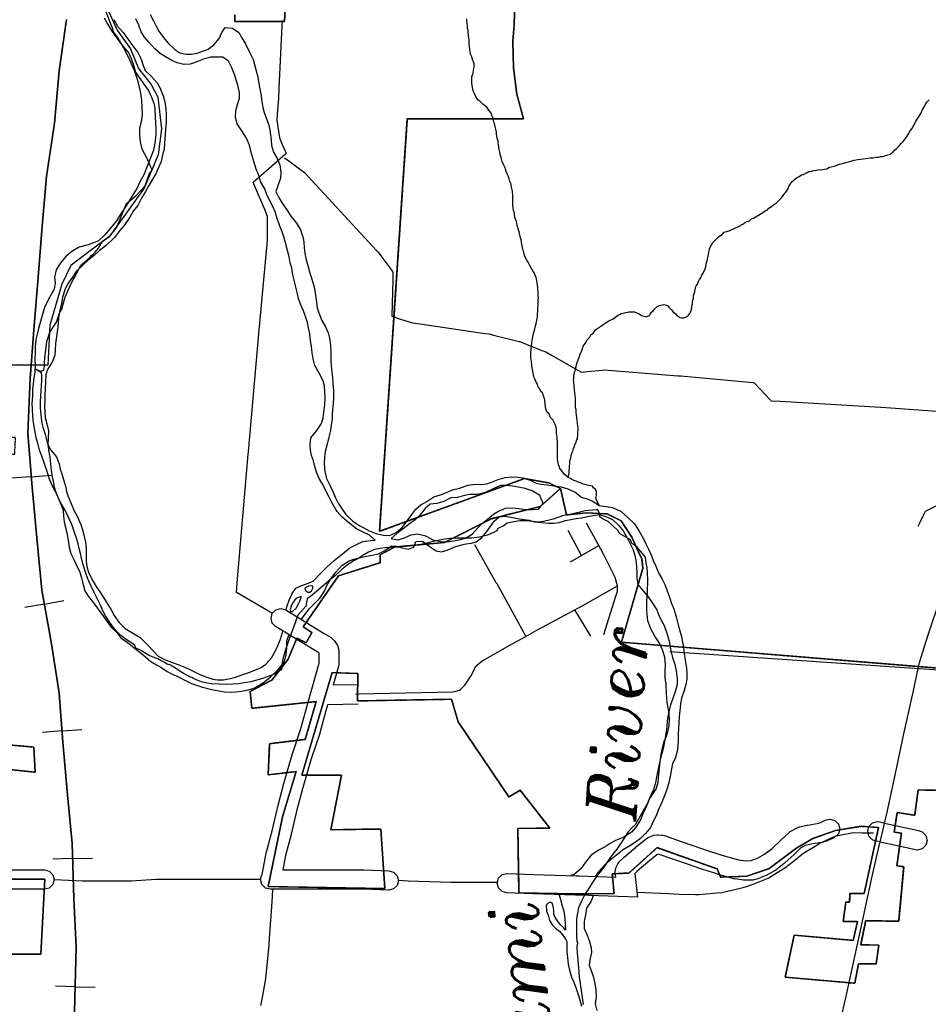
# Model space of a CAD drawing. Extents: x 1488644 to 1616065, y 656876 to 824748.
# Tile 17 of 22: x 1575177 to 1584534, y 744014 to 754157. Entities that reach past the tile are written whole.
import ezdxf
from ezdxf.enums import TextEntityAlignment as Align

# ---------------------------------------------------------------- set-up
doc = ezdxf.new("R2010")
doc.units = 0
doc.header["$MEASUREMENT"] = 0
doc.linetypes.add('CENTER', pattern=[2, 1.25, -0.25, 0.25, -0.25])
for name, color, linetype in [('1', 7, 'Continuous'), ('14', 7, 'Continuous'), ('17', 7, 'Continuous'), ('35', 7, 'Continuous'), ('36', 7, 'Continuous'), ('37', 7, 'Continuous'), ('38', 7, 'Continuous'), ('40', 7, 'Continuous'), ('53', 7, 'Continuous'), ('54', 7, 'Continuous'), ('55', 7, 'Continuous'), ('58', 7, 'Continuous'), ('59', 7, 'Continuous'), ('CONSTRUCTION_CLASS', 7, 'Continuous'), ('PATTERN_CLASS', 7, 'Continuous')]:
    doc.layers.add(name, color=color, linetype=linetype)
doc.styles.add('ITALICT', font='ITALICT', dxfattribs={"height": 0.2})

msp = doc.modelspace()

# ---------------------------------------------------------------- linework, layer by layer
at = {"layer": '1', "color": 2, "linetype": 'Continuous'}
for points in [[(1577978, 755634), (1577904, 754138), (1577392, 754138), (1577392, 754208)], [(1584960, 746214), (1584430, 746223), (1584394, 745962), (1584215, 745991), (1584183, 745788), (1584257, 745776), (1584210, 745440), (1584281, 745431), (1584229, 744870), (1583889, 744876), (1583838, 744627), (1584026, 744623), (1583998, 744430), (1583815, 744432), (1583778, 744232), (1583061, 744295), (1583152, 744725), (1583760, 744672), (1583806, 744868), (1583658, 744868), (1583683, 745067), (1583723, 745067), (1583727, 745154), (1583872, 745154), (1584022, 745837), (1583844, 745848), (1583578, 745806), (1583351, 745724), (1583180, 745626), (1582896, 745413), (1582664, 745335), (1582394, 745325), (1582358, 745410), (1581741, 745628), (1581452, 745367), (1581280, 745358), (1581298, 745155), (1580908, 745153), (1580318, 745162), (1580307, 745824), (1580637, 745829), (1580332, 746219), (1580213, 746150), (1579691, 746924), (1579624, 747157), (1578654, 747140), (1578659, 747423), (1578396, 747432), (1578084, 746375), (1578491, 746375), (1578382, 745811), (1578896, 745820), (1578938, 745207), (1577734, 745228), (1577882, 745947), (1578023, 746412), (1577735, 746379), (1577751, 746698), (1578117, 746743), (1578230, 747133), (1577567, 747064), (1577549, 747235), (1577773, 747354), (1577940, 747568), (1578030, 747786), (1578127, 747738), (1578187, 747845), (1578097, 747903), (1578282, 748171), (1578459, 748427), (1578889, 748563), (1578889, 748643), (1579036, 748724), (1579552, 748770), (1580035, 749016), (1580538, 749141), (1580746, 749328), (1580627, 749386), (1580375, 749431), (1578883, 748887), (1579168, 753135), (1580366, 753135), (1580298, 753390), (1580263, 753662), (1580255, 753935), (1580268, 754101), (1580277, 754360)], [(1576094, 754238), (1576179, 754048), (1576319, 753855), (1576401, 753655), (1576531, 753488), (1576601, 753357), (1576637, 753031), (1576603, 752763), (1576458, 752421), (1576267, 752153), (1576097, 751919), (1575888, 751764), (1575703, 751625), (1575611, 751432), (1575486, 751011), (1575465, 750599), (1574954, 750599)], [(1574930, 746697), (1575323, 746663), (1575337, 746406), (1574464, 746497)], [(1575037, 745302), (1575436, 745302), (1575395, 744531), (1574450, 744531)]]:
    msp.add_lwpolyline(points, dxfattribs=at)
at = {"layer": '14', "color": 2, "linetype": 'CENTER'}
for p, q in [((1578883, 748887), (1580375, 749431)), ((1575337, 746406), (1575323, 746663)), ((1584022, 745837), (1583872, 745154)), ((1577734, 745228), (1578938, 745207))]:
    msp.add_line(p, q, dxfattribs=at)
for points in [[(1580366, 753135), (1579168, 753135), (1578883, 748887)], [(1575323, 746663), (1574930, 746697), (1574881, 747265), (1574892, 747285), (1574875, 747328), (1574971, 747501), (1574466, 747783), (1574466, 747879), (1574962, 747879), (1574962, 749682), (1575125, 749682), (1575134, 749852), (1574954, 749852), (1574954, 750599)], [(1580375, 749431), (1580627, 749386), (1580746, 749328)], [(1580746, 749328), (1580538, 749141), (1580035, 749016), (1579552, 748770), (1579036, 748724), (1578889, 748643), (1578889, 748563)], [(1580746, 749328), (1580807, 749056), (1581011, 749078), (1581226, 749067), (1581371, 748996), (1581481, 748826), (1581547, 748679), (1581585, 748600), (1581594, 748506), (1581374, 747746), (1585322, 747421)], [(1578889, 748563), (1578459, 748427), (1578282, 748171), (1578097, 747903), (1578187, 747845), (1578127, 747738), (1578030, 747786), (1577940, 747568), (1577773, 747354), (1577549, 747235)], [(1578938, 745207), (1578896, 745820), (1578382, 745811), (1578491, 746375), (1578084, 746375), (1578396, 747432)], [(1578396, 747432), (1578659, 747423), (1578654, 747140)], [(1584257, 745776), (1584183, 745788), (1584215, 745991), (1584394, 745962), (1584430, 746223), (1584960, 746214), (1584963, 746380), (1585304, 746374), (1585322, 747421)], [(1577549, 747235), (1577567, 747064), (1578230, 747133), (1578117, 746743), (1577751, 746698), (1577735, 746379), (1578023, 746412), (1577882, 745947), (1577734, 745228)], [(1578654, 747140), (1579624, 747157), (1579691, 746924), (1580213, 746150), (1580332, 746219), (1580637, 745829), (1580307, 745824), (1580318, 745162)], [(1575436, 745302), (1575037, 745302), (1575037, 745438), (1575078, 745438), (1575059, 746006), (1574719, 745994), (1574736, 745494), (1574463, 745498), (1574464, 746497), (1575337, 746406)], [(1582896, 745413), (1583180, 745626), (1583351, 745724), (1583578, 745806), (1583844, 745848), (1584022, 745837)], [(1584229, 744870), (1584281, 745431), (1584210, 745440), (1584257, 745776)], [(1581452, 745367), (1581741, 745628), (1582358, 745410), (1582394, 745325), (1582664, 745335), (1582896, 745413)], [(1574450, 742801), (1574450, 744531), (1575395, 744531), (1575436, 745302)], [(1580318, 745162), (1580908, 745153), (1581298, 745155), (1581280, 745358), (1581452, 745367)], [(1583872, 745154), (1583727, 745154), (1583723, 745067), (1583683, 745067), (1583658, 744868), (1583806, 744868), (1583760, 744672)], [(1583778, 744232), (1583815, 744432), (1583998, 744430), (1584026, 744623), (1583838, 744627), (1583889, 744876), (1584229, 744870)], [(1583760, 744672), (1583152, 744725), (1583061, 744295), (1583778, 744232)]]:
    msp.add_lwpolyline(points, dxfattribs=at)
at = {"layer": '17', "color": 7, "linetype": 'Continuous'}
for p, q in [((1575296, 749449), (1575093, 749433)), ((1575296, 749449), (1575500, 749465)), ((1575431, 748136), (1575231, 748100)), ((1575431, 748136), (1575632, 748173)), ((1575614, 746830), (1575411, 746815)), ((1575614, 746830), (1575818, 746845)), ((1575721, 745515), (1575519, 745508)), ((1575721, 745515), (1575926, 745521)), ((1575749, 744195), (1575546, 744200)), ((1575749, 744195), (1575954, 744191))]:
    msp.add_line(p, q, dxfattribs=at)
msp.add_lwpolyline([(1575732, 743531), (1575746, 744071), (1575758, 744602), (1575734, 745104), (1575716, 745671), (1575670, 746173), (1575622, 746716), (1575584, 747220), (1575504, 747729), (1575404, 748281), (1575352, 748818), (1575304, 749340), (1575260, 749897), (1575286, 750459), (1575324, 750962), (1575366, 751504), (1575408, 752029), (1575452, 752541), (1575534, 753092), (1575584, 753630), (1575660, 754157)], dxfattribs=at)
at = {"layer": '35', "color": 2, "linetype": 'Continuous'}
for points in [[(1584430, 747472), (1584446, 747544), (1584526, 747801), (1584667, 748218)], [(1583954, 745317), (1584004, 745542), (1584102, 745963), (1584184, 746328), (1584283, 746800), (1584379, 747231), (1584430, 747472)], [(1583684, 744080), (1583743, 744350), (1583837, 744773), (1583915, 745143), (1583954, 745317)], [(1583552, 743465), (1583589, 743641), (1583661, 743977), (1583684, 744080)]]:
    msp.add_lwpolyline(points, dxfattribs=at)
at = {"layer": '36', "color": 140, "linetype": 'Continuous'}
for p, q in [((1578405, 747305), (1578657, 747310)), ((1578349, 747104), (1578661, 747110))]:
    msp.add_line(p, q, dxfattribs=at)
at = {"layer": '36', "color": 3, "linetype": 'Continuous'}
for points in [[(1577674, 745351), (1577719, 745588), (1577720, 745591), (1577721, 745595), (1577779, 745815), (1577838, 746064), (1577838, 746065), (1577838, 746066), (1577897, 746287), (1577898, 746288), (1577898, 746289), (1577986, 746599), (1577987, 746601), (1577988, 746603), (1578075, 746865), (1578148, 747128), (1578148, 747128), (1578222, 747394), (1578222, 747395), (1578222, 747396), (1578262, 747529), (1578262, 747631), (1578262, 747632), (1578208, 747664), (1578208, 747664), (1578207, 747665), (1577942, 747827), (1577942, 747827), (1577942, 747827), (1577812, 747906), (1577778, 747941), (1577765, 747991), (1577778, 748041), (1577815, 748078), (1577865, 748091), (1577915, 748078), (1577917, 748077), (1578046, 747997), (1578046, 747997), (1578311, 747835), (1578311, 747835), (1578384, 747791), (1578391, 747785), (1578416, 747761), (1578446, 747717), (1578449, 747712), (1578462, 747662), (1578462, 747514), (1578458, 747485), (1578414, 747339), (1578405, 747305)], [(1578349, 747104), (1578341, 747075), (1578341, 747075), (1578267, 746810), (1578266, 746807), (1578266, 746805), (1578178, 746542), (1578090, 746235), (1578032, 746016), (1577973, 745767), (1577973, 745766), (1577973, 745764), (1577915, 745547), (1577887, 745399), (1578446, 745399), (1578722, 745399), (1578725, 745398), (1578980, 745389), (1579027, 745376), (1579063, 745339), (1579077, 745289), (1579063, 745239), (1579027, 745203), (1578977, 745189), (1578973, 745189), (1578720, 745199), (1578446, 745199), (1577811, 745199), (1577766, 745199), (1577758, 745199), (1577708, 745212), (1577672, 745249), (1577658, 745299), (1577672, 745349), (1577674, 745351)], [(1581358, 745489), (1581401, 745530), (1581403, 745532), (1581404, 745533), (1581517, 745631), (1581519, 745632), (1581519, 745633), (1581628, 745720), (1581641, 745729), (1581657, 745737), (1581709, 745755), (1581743, 745761), (1581751, 745761), (1581791, 745758), (1581798, 745756), (1581816, 745753), (1581989, 745692), (1581989, 745692), (1582230, 745608), (1582406, 745551), (1582578, 745502), (1582651, 745492), (1582709, 745494), (1582774, 745520), (1582847, 745560), (1582925, 745620), (1583015, 745704), (1583093, 745778), (1583112, 745793), (1583113, 745793), (1583182, 745832), (1583184, 745832), (1583209, 745842), (1583287, 745860), (1583291, 745860), (1583293, 745861), (1583408, 745880), (1583483, 745913), (1583523, 745921), (1583573, 745908), (1583610, 745871), (1583623, 745821), (1583610, 745771), (1583573, 745735), (1583563, 745730), (1583476, 745692), (1583466, 745690), (1583453, 745685), (1583329, 745664), (1583267, 745650), (1583222, 745625), (1583153, 745559), (1583152, 745559), (1583152, 745559), (1583058, 745471), (1583053, 745467), (1583051, 745465), (1582963, 745397), (1582952, 745389), (1582949, 745388), (1582864, 745342), (1582863, 745342), (1582855, 745337), (1582768, 745302), (1582737, 745295), (1582732, 745294), (1582648, 745292), (1582645, 745292), (1582632, 745293), (1582544, 745305), (1582539, 745307), (1582531, 745308), (1582350, 745359), (1582347, 745360), (1582346, 745360), (1582167, 745418), (1582166, 745419), (1582165, 745419), (1581923, 745503), (1581923, 745503), (1581923, 745503), (1581762, 745559), (1581757, 745560), (1581740, 745554), (1581646, 745478), (1581537, 745384), (1581513, 745361), (1581540, 745118)], [(1583985, 745699), (1583960, 745710), (1583923, 745746), (1583910, 745796), (1583923, 745846), (1583960, 745883), (1584010, 745896), (1584034, 745893), (1584083, 745881), (1584401, 745810), (1584402, 745810), (1584402, 745810), (1584443, 745801), (1584471, 745790), (1584507, 745753), (1584521, 745703), (1584507, 745653), (1584471, 745616), (1584421, 745603), (1584398, 745606), (1584358, 745615), (1584358, 745615), (1584038, 745686), (1584038, 745687), (1584036, 745687), (1583985, 745699)], [(1581310, 745383), (1581320, 745428), (1581337, 745461), (1581340, 745466), (1581358, 745489)], [(1574688, 745399), (1575431, 745399), (1575481, 745385), (1575517, 745349), (1575531, 745299), (1575517, 745249), (1575481, 745212)], [(1581316, 745325), (1581310, 745372), (1581310, 745383)], [(1580098, 745269), (1580086, 745269), (1579616, 745269), (1579176, 745284), (1579074, 745288)], [(1580191, 745163), (1580145, 745177), (1580108, 745213), (1580095, 745263), (1580108, 745313), (1580145, 745350), (1580195, 745363), (1580198, 745363), (1580469, 745353), (1580469, 745353), (1580909, 745338), (1580909, 745338), (1580940, 745337), (1580940, 745337), (1581316, 745325)], [(1575481, 745212), (1575431, 745199), (1574688, 745199), (1574527, 745199), (1574527, 742771)], [(1581540, 745118), (1580934, 745137), (1580934, 745137), (1580902, 745138), (1580902, 745138), (1580902, 745138), (1580462, 745153), (1580462, 745153), (1580462, 745153), (1580191, 745163)]]:
    msp.add_lwpolyline(points, dxfattribs=at)
at = {"layer": '37', "color": 30, "linetype": 'Continuous'}
for p, q in [((1580962, 748639), (1580825, 748896)), ((1580848, 748573), (1581140, 748742)), ((1581193, 747823), (1581317, 748220)), ((1581059, 747806), (1580895, 748079))]:
    msp.add_line(p, q, dxfattribs=at)
for points in [[(1581188, 748652), (1581159, 748708), (1581015, 748969)], [(1580093, 748344), (1580085, 748357), (1579863, 748747)], [(1581317, 748220), (1581332, 748269), (1581332, 748324), (1581310, 748409), (1581188, 748652)], [(1580390, 747806), (1580313, 747945), (1580093, 748344)], [(1580835, 748047), (1580976, 748123), (1581332, 748324)], [(1580381, 747801), (1580503, 747867), (1580835, 748047)], [(1579715, 747257), (1579762, 747300), (1579824, 747394), (1579879, 747500), (1579935, 747550), (1580219, 747711), (1580381, 747801)], [(1578635, 747210), (1578671, 747211), (1579150, 747222), (1579640, 747233), (1579707, 747250), (1579715, 747257)]]:
    msp.add_lwpolyline(points, dxfattribs=at)
at = {"layer": '38', "color": 1, "linetype": 'Continuous'}
for points in [[(1577779, 748041), (1577415, 748252), (1577408, 748256), (1577416, 748355), (1577526, 749639), (1577526, 749640), (1577535, 749745), (1577639, 750922), (1577640, 750931), (1577649, 751029), (1577728, 751884), (1577730, 751910), (1577730, 752130), (1577700, 752200), (1577595, 752447), (1577580, 752483), (1577631, 752528), (1577915, 752774), (1577923, 752780), (1577884, 752869), (1577862, 752918), (1577858, 752927), (1577843, 753024), (1577835, 753077), (1577828, 753121), (1577833, 753183), (1577844, 753344), (1577845, 753357), (1577849, 753451), (1577881, 754095), (1577883, 754149)], [(1577905, 752732), (1577947, 752702), (1578072, 752611), (1578109, 752584), (1578149, 752541), (1578852, 751779), (1578868, 751761), (1578916, 751697), (1579009, 751572), (1579021, 751556), (1579018, 751472), (1579009, 751109), (1579009, 751102), (1579100, 751072), (1579199, 751041), (1579221, 751034), (1579301, 751022), (1579968, 750925), (1580009, 750919), (1580070, 750904), (1580322, 750843), (1580327, 750841), (1580418, 750805), (1580563, 750747), (1580594, 750735), (1580655, 750700), (1580925, 750546), (1580963, 750525), (1581023, 750531), (1581178, 750547), (1581199, 750549), (1581281, 750542), (1581953, 750489), (1581985, 750487), (1582057, 750480), (1582729, 750421), (1582736, 750421), (1582802, 750350), (1582908, 750237), (1582912, 750232), (1583010, 750226), (1584045, 750164), (1584049, 750164), (1584149, 750157), (1585235, 750078)], [(1584431, 748938), (1584451, 748980), (1584492, 749065), (1584505, 749094), (1584560, 749122), (1584602, 749143), (1584624, 749154), (1584653, 749218), (1584730, 749388), (1584750, 749431)], [(1581535, 745170), (1581861, 745154), (1581910, 745152), (1581972, 745150), (1582137, 745147), (1582173, 745146), (1582247, 745152), (1582357, 745161), (1582409, 745166), (1582466, 745179), (1582627, 745218), (1582661, 745226), (1582731, 745253), (1582885, 745314), (1582891, 745316), (1582979, 745372), (1583072, 745432), (1583089, 745443), (1583159, 745500), (1583202, 745535), (1583243, 745569), (1583292, 745598), (1583386, 745655), (1583409, 745669), (1583485, 745705), (1583534, 745728), (1583584, 745751), (1583639, 745761), (1583747, 745781), (1583762, 745783), (1583857, 745782), (1583913, 745781), (1583968, 745779)], [(1577661, 744003), (1577673, 744067), (1577712, 744275), (1577713, 744285), (1577722, 744381), (1577742, 744591), (1577746, 744624), (1577750, 744697), (1577776, 745067), (1577783, 745193)]]:
    msp.add_lwpolyline(points, dxfattribs=at)
at = {"layer": '40', "color": 3, "linetype": 'Continuous'}
msp.add_line((1577654, 745299), (1576964, 745299), dxfattribs=at)
msp.add_lwpolyline([(1576964, 745299), (1576583, 745299), (1576325, 745283), (1575825, 745283), (1575534, 745295)], dxfattribs=at)
at = {"layer": '53', "color": 140, "linetype": 'Continuous'}
msp.add_lwpolyline([(1580798, 744777), (1580777, 744805), (1580747, 744834), (1580714, 744873), (1580691, 744909), (1580679, 744942), (1580676, 744984), (1580671, 745026), (1580659, 745056), (1580639, 745067), (1580619, 745057), (1580599, 745034), (1580602, 744973), (1580619, 744931), (1580634, 744876), (1580663, 744828), (1580694, 744797), (1580740, 744764), (1580779, 744711), (1580804, 744676), (1580811, 744662)], dxfattribs=at)
at = {"layer": '54', "color": 140, "linetype": 'Continuous'}
msp.add_line((1578196, 748301), (1578195, 748323), dxfattribs=at)
for points in [[(1576147, 754158), (1576184, 754089), (1576241, 754024), (1576347, 753881), (1576390, 753824), (1576426, 753749), (1576447, 753685), (1576470, 753634), (1576529, 753575), (1576592, 753507), (1576621, 753457), (1576655, 753374), (1576672, 753311), (1576683, 753237), (1576684, 753176), (1576686, 753100), (1576679, 753028), (1576676, 752974), (1576668, 752888), (1576663, 752824), (1576649, 752764), (1576634, 752696), (1576611, 752640), (1576579, 752570), (1576546, 752513), (1576507, 752447), (1576469, 752380), (1576436, 752324), (1576392, 752243), (1576347, 752184), (1576310, 752122), (1576252, 752037), (1576205, 751982), (1576153, 751913), (1576067, 751832), (1576000, 751780), (1575943, 751729), (1575886, 751682), (1575835, 751636), (1575759, 751564), (1575720, 751504), (1575675, 751443), (1575645, 751385), (1575618, 751298), (1575608, 751234), (1575587, 751146), (1575577, 751090), (1575574, 751030), (1575567, 750964), (1575555, 750894), (1575546, 750820), (1575541, 750751), (1575540, 750701), (1575514, 750636), (1575462, 750552), (1575447, 750500), (1575442, 750422), (1575439, 750356), (1575437, 750288), (1575434, 750226), (1575431, 750176), (1575434, 750117), (1575439, 750059), (1575455, 749995), (1575474, 749922), (1575471, 749846), (1575465, 749780), (1575498, 749723), (1575555, 749653), (1575584, 749581), (1575595, 749528), (1575610, 749478), (1575629, 749419), (1575647, 749351), (1575660, 749296), (1575675, 749244), (1575702, 749179), (1575735, 749106), (1575770, 749043), (1575808, 748956), (1575825, 748903), (1575838, 748851), (1575855, 748776), (1575861, 748710), (1575862, 748634), (1575861, 748576), (1575868, 748523), (1575885, 748463), (1575931, 748376), (1575964, 748319), (1576001, 748262), (1576040, 748203), (1576083, 748134), (1576114, 748083), (1576149, 748020), (1576199, 747949), (1576264, 747887), (1576316, 747854), (1576367, 747825), (1576419, 747792), (1576488, 747720), (1576557, 747650), (1576604, 747599), (1576675, 747564), (1576741, 747540), (1576805, 747513), (1576876, 747487), (1576950, 747452), (1577033, 747410), (1577093, 747387), (1577165, 747363), (1577215, 747356), (1577277, 747357), (1577343, 747370), (1577398, 747384), (1577464, 747407), (1577535, 747432), (1577600, 747457), (1577662, 747485), (1577713, 747519), (1577771, 747582), (1577814, 747663), (1577840, 747717), (1577861, 747776), (1577882, 747844), (1577886, 747859)], [(1578446, 749089), (1578431, 749111), (1578390, 749182), (1578361, 749245), (1578332, 749298), (1578299, 749367), (1578262, 749430), (1578232, 749497), (1578217, 749553), (1578204, 749612), (1578183, 749668), (1578172, 749721), (1578169, 749777), (1578174, 749849), (1578238, 749924), (1578286, 749997), (1578303, 750055), (1578310, 750113), (1578318, 750189), (1578321, 750257), (1578320, 750322), (1578315, 750386), (1578302, 750438), (1578262, 750515), (1578215, 750595), (1578199, 750663), (1578190, 750724), (1578181, 750792), (1578170, 750850), (1578164, 750919), (1578151, 750983), (1578140, 751036), (1578125, 751088), (1578098, 751159), (1578067, 751226), (1578048, 751286), (1578034, 751345), (1578021, 751403), (1578004, 751474), (1577991, 751530), (1577978, 751601), (1577963, 751653), (1577951, 751714), (1577936, 751778), (1577913, 751859), (1577898, 751919), (1577881, 751970), (1577853, 752041), (1577830, 752109), (1577807, 752176), (1577784, 752231), (1577749, 752296), (1577719, 752363), (1577700, 752413), (1577659, 752484), (1577638, 752553), (1577608, 752628), (1577591, 752684), (1577570, 752753), (1577557, 752803), (1577542, 752864), (1577513, 752937), (1577465, 753012), (1577416, 753085), (1577399, 753148), (1577403, 753220), (1577424, 753294), (1577439, 753350), (1577440, 753402), (1577426, 753468), (1577409, 753527), (1577390, 753591), (1577363, 753662), (1577326, 753731), (1577269, 753770), (1577195, 753772), (1577143, 753769), (1577068, 753750), (1576983, 753714), (1576931, 753699), (1576868, 753694), (1576797, 753712), (1576743, 753737), (1576679, 753774), (1576624, 753808), (1576567, 753855), (1576506, 753924), (1576463, 753977), (1576428, 754030), (1576405, 754099), (1576372, 754164)], [(1580568, 749172), (1580532, 749255), (1580456, 749303), (1580383, 749326), (1580327, 749339), (1580275, 749349), (1580201, 749358), (1580130, 749358), (1580058, 749329), (1579987, 749294), (1579936, 749275), (1579886, 749266), (1579814, 749266), (1579757, 749257), (1579685, 749236), (1579616, 749232), (1579544, 749195), (1579473, 749174), (1579405, 749166), (1579354, 749121), (1579302, 749057), (1579249, 749006), (1579192, 748963), (1579125, 748912), (1579060, 748864), (1579004, 748813), (1579072, 748799), (1579141, 748820), (1579208, 748849), (1579274, 748859), (1579346, 748844)], [(1579346, 748844), (1579370, 748833), (1579433, 748798), (1579511, 748780), (1579583, 748779), (1579648, 748787), (1579716, 748802), (1579767, 748815), (1579836, 748856), (1579889, 748917), (1579944, 748970), (1579995, 749013), (1580056, 749062), (1580109, 749093), (1580180, 749124), (1580248, 749128), (1580318, 749123), (1580392, 749111), (1580455, 749110), (1580519, 749115), (1580568, 749172)], [(1577922, 748077), (1577928, 748108), (1577953, 748178), (1577984, 748245), (1578020, 748301), (1578072, 748326), (1578141, 748349), (1578200, 748373), (1578275, 748452), (1578341, 748517), (1578416, 748586), (1578500, 748656), (1578575, 748715), (1578646, 748752), (1578709, 748780), (1578785, 748791), (1578838, 748794), (1578779, 748847), (1578713, 748879), (1578645, 748912), (1578562, 748976), (1578499, 749032), (1578446, 749089)], [(1578195, 748323), (1578178, 748324), (1578150, 748320), (1578130, 748311), (1578114, 748299), (1578123, 748273), (1578143, 748258)], [(1578074, 748214), (1578032, 748198), (1578009, 748181), (1577986, 748145), (1577974, 748117), (1577961, 748081), (1577967, 748059), (1577987, 748059), (1578024, 748096), (1578048, 748138)], [(1578048, 748138), (1578063, 748168), (1578072, 748197), (1578074, 748214)], [(1578143, 748258), (1578163, 748260), (1578181, 748274), (1578196, 748301)]]:
    msp.add_lwpolyline(points, dxfattribs=at)
at = {"layer": '55', "color": 140, "linetype": 'Continuous'}
for points in [[(1576522, 754211), (1576554, 754144), (1576581, 754091), (1576608, 754037), (1576655, 753978), (1576710, 753912), (1576773, 753851), (1576827, 753816), (1576891, 753800), (1576947, 753801), (1577003, 753812), (1577054, 753829), (1577116, 753854), (1577175, 753897), (1577231, 753964), (1577260, 754025), (1577293, 754077), (1577367, 754069), (1577435, 754024), (1577464, 753971), (1577504, 753902), (1577541, 753829), (1577580, 753748), (1577598, 753683), (1577613, 753629), (1577628, 753568), (1577637, 753518), (1577650, 753446), (1577662, 753371), (1577671, 753309), (1577682, 753252), (1577693, 753202), (1577714, 753145), (1577739, 753079), (1577752, 753022), (1577759, 752972), (1577766, 752917), (1577771, 752859), (1577789, 752791), (1577828, 752728), (1577857, 752661), (1577867, 752586), (1577864, 752524), (1577837, 752456), (1577815, 752387), (1577850, 752318), (1577879, 752267), (1577936, 752188), (1577969, 752133), (1578026, 752059), (1578068, 751992), (1578091, 751920), (1578102, 751867), (1578107, 751805), (1578112, 751751), (1578123, 751698), (1578145, 751625), (1578162, 751559), (1578177, 751504), (1578198, 751438), (1578215, 751373), (1578223, 751315), (1578232, 751248), (1578241, 751190), (1578256, 751136), (1578287, 751057), (1578325, 750992), (1578352, 750931), (1578367, 750876), (1578378, 750806), (1578380, 750732), (1578381, 750649), (1578384, 750591), (1578390, 750523), (1578397, 750468), (1578402, 750412), (1578407, 750336), (1578407, 750260), (1578406, 750199), (1578396, 750099), (1578393, 750041), (1578386, 749983), (1578379, 749925), (1578361, 749857), (1578342, 749785), (1578324, 749707), (1578315, 749655), (1578312, 749583), (1578320, 749503), (1578337, 749432), (1578369, 749361), (1578404, 749290), (1578427, 749238), (1578458, 749177), (1578491, 749126), (1578534, 749059), (1578605, 748993), (1578672, 748948), (1578726, 748919), (1578777, 748893), (1578847, 748864), (1578919, 748846), (1578985, 748845), (1579048, 748872), (1579117, 748927), (1579167, 748994), (1579204, 749045), (1579255, 749115), (1579308, 749158), (1579371, 749194), (1579442, 749243), (1579511, 749262), (1579573, 749285), (1579634, 749313), (1579707, 749332), (1579794, 749362), (1579870, 749373), (1579924, 749368), (1579986, 749375), (1580037, 749394), (1580104, 749420), (1580176, 749441), (1580243, 749448), (1580309, 749444), (1580363, 749437), (1580434, 749412), (1580496, 749384), (1580548, 749371), (1580614, 749366), (1580676, 749354), (1580752, 749343), (1580822, 749325), (1580897, 749290), (1580961, 749238), (1581026, 749217), (1581080, 749198), (1581143, 749154), (1581215, 749141), (1581283, 749133), (1581371, 749089), (1581440, 749030), (1581507, 748962), (1581555, 748889), (1581598, 748816), (1581625, 748757), (1581652, 748702), (1581675, 748650), (1581704, 748579), (1581727, 748528), (1581755, 748460), (1581792, 748393), (1581819, 748338), (1581844, 748275), (1581869, 748208), (1581890, 748144), (1581913, 748087), (1581937, 748006), (1581958, 747924), (1581974, 747861), (1581993, 747803), (1582004, 747746), (1582013, 747692), (1582020, 747627), (1582031, 747559), (1582043, 747478), (1582048, 747424), (1582047, 747364), (1582036, 747308), (1582020, 747246), (1581993, 747168), (1581982, 747108), (1581974, 747038), (1581969, 746974), (1581964, 746914), (1581960, 746854), (1581957, 746796), (1581958, 746736), (1581955, 746670), (1581946, 746618), (1581926, 746546), (1581901, 746494), (1581886, 746420), (1581877, 746362), (1581863, 746298), (1581844, 746238), (1581819, 746171), (1581793, 746105), (1581760, 746027), (1581728, 745950), (1581699, 745896), (1581672, 745836), (1581620, 745775), (1581569, 745722), (1581518, 745683), (1581451, 745640), (1581386, 745602), (1581335, 745562), (1581264, 745506), (1581199, 745447), (1581137, 745380), (1581104, 745330)], [(1576048, 754177), (1576084, 754108), (1576119, 754049), (1576156, 753994), (1576199, 753939), (1576240, 753884), (1576299, 753812), (1576326, 753757), (1576351, 753679), (1576371, 753616), (1576408, 753561), (1576465, 753480), (1576504, 753427), (1576535, 753360), (1576558, 753297), (1576567, 753243), (1576571, 753157), (1576576, 753092), (1576579, 753038), (1576580, 752986), (1576577, 752936), (1576565, 752864), (1576554, 752812), (1576531, 752752), (1576508, 752688), (1576478, 752621), (1576459, 752565), (1576413, 752485), (1576378, 752412), (1576334, 752341), (1576289, 752267), (1576253, 752210), (1576204, 752137), (1576175, 752085), (1576113, 752008), (1576055, 751939), (1575988, 751880), (1575936, 751857), (1575883, 751838), (1575788, 751812), (1575713, 751769), (1575656, 751720), (1575597, 751653), (1575553, 751580), (1575535, 751504), (1575542, 751444), (1575533, 751382), (1575485, 751294), (1575456, 751243), (1575433, 751191), (1575416, 751135), (1575399, 751073), (1575369, 750976), (1575355, 750916), (1575342, 750862), (1575335, 750786), (1575336, 750726), (1575334, 750671), (1575337, 750593), (1575332, 750523), (1575322, 750467), (1575315, 750407), (1575310, 750345), (1575307, 750279), (1575303, 750202), (1575304, 750140), (1575309, 750074), (1575317, 750009), (1575328, 749927), (1575344, 749852), (1575359, 749794), (1575376, 749725), (1575401, 749663), (1575426, 749594), (1575448, 749525), (1575465, 749471), (1575484, 749416), (1575517, 749341), (1575556, 749274), (1575577, 749220), (1575600, 749165), (1575624, 749100), (1575627, 749050), (1575636, 748982), (1575651, 748915), (1575664, 748849), (1575675, 748796), (1575687, 748722), (1575704, 748657), (1575737, 748588), (1575764, 748529), (1575793, 748477), (1575813, 748408), (1575826, 748354), (1575849, 748275), (1575882, 748220), (1575937, 748151), (1575974, 748098), (1576023, 748033), (1576064, 747976), (1576120, 747900), (1576177, 747845), (1576220, 747790), (1576284, 747746), (1576357, 747687), (1576414, 747641), (1576471, 747594), (1576526, 747547), (1576584, 747511), (1576641, 747480), (1576697, 747443), (1576748, 747416), (1576806, 747391), (1576864, 747361), (1576947, 747319), (1577059, 747281), (1577139, 747259), (1577208, 747246), (1577286, 747234), (1577349, 747231), (1577401, 747234), (1577461, 747241), (1577517, 747250), (1577582, 747268), (1577647, 747303), (1577702, 747340), (1577755, 747385), (1577834, 747460), (1577896, 747531), (1577922, 747613), (1577927, 747689), (1577929, 747759), (1577948, 747818)], [(1578074, 747975), (1578108, 748020), (1578158, 748089), (1578215, 748146), (1578266, 748198), (1578316, 748269), (1578341, 748328), (1578381, 748398), (1578432, 748467), (1578494, 748536), (1578569, 748581), (1578619, 748598), (1578672, 748615), (1578750, 748631), (1578805, 748642), (1578873, 748653), (1578936, 748688), (1579005, 748736), (1579055, 748733), (1579115, 748718), (1579179, 748701), (1579235, 748722), (1579255, 748781), (1579325, 748786), (1579394, 748734), (1579467, 748685), (1579519, 748674), (1579578, 748691), (1579657, 748725), (1579725, 748748), (1579776, 748757), (1579826, 748764), (1579876, 748779), (1579931, 748818), (1579978, 748871), (1580016, 748922), (1580063, 748992), (1580116, 749037), (1580172, 749044), (1580236, 749032), (1580304, 749019), (1580368, 749008), (1580422, 749000), (1580480, 748985), (1580550, 748976), (1580622, 748970), (1580676, 748971), (1580731, 748978), (1580799, 748997), (1580852, 749008), (1580908, 749017), (1580958, 749026), (1581027, 749038), (1581079, 749051), (1581147, 749058), (1581213, 749040), (1581283, 749007), (1581348, 748945), (1581391, 748892), (1581434, 748821), (1581464, 748756), (1581495, 748694), (1581512, 748639), (1581521, 748589), (1581528, 748522), (1581531, 748462), (1581532, 748408), (1581542, 748337), (1581595, 748276), (1581648, 748211), (1581693, 748146), (1581738, 748077), (1581759, 748022), (1581786, 747965), (1581813, 747915), (1581843, 747828), (1581866, 747755), (1581882, 747654), (1581899, 747588), (1581923, 747515), (1581938, 747446), (1581949, 747372), (1581947, 747308), (1581928, 747234), (1581902, 747164), (1581879, 747098), (1581866, 747043), (1581855, 746991), (1581846, 746935), (1581841, 746877), (1581833, 746820), (1581822, 746742), (1581809, 746679), (1581795, 746621), (1581778, 746563), (1581761, 746487), (1581749, 746419), (1581736, 746357), (1581723, 746297), (1581703, 746227), (1581670, 746150), (1581645, 746090), (1581621, 746030), (1581594, 745975), (1581565, 745909), (1581521, 745840), (1581476, 745788), (1581425, 745753), (1581375, 745726), (1581312, 745701), (1581257, 745670), (1581206, 745637), (1581139, 745603), (1581060, 745548), (1581005, 745477), (1580955, 745410), (1580886, 745351), (1580854, 745340)], [(1580734, 745143), (1580746, 745093), (1580765, 745028), (1580782, 744972), (1580791, 744901), (1580798, 744777)], [(1581082, 745131), (1581059, 745070), (1581015, 745003), (1581002, 744937), (1580991, 744867), (1580991, 744795), (1581020, 744726), (1581043, 744671), (1581063, 744599), (1581067, 744548), (1581051, 744489), (1581042, 744419), (1581063, 744364), (1581082, 744303), (1581100, 744227), (1581111, 744162), (1581112, 744090), (1581104, 744018), (1581119, 743949)], [(1580811, 744662), (1580812, 744554), (1580817, 744497), (1580825, 744429), (1580838, 744367), (1580861, 744294), (1580882, 744241), (1580909, 744176), (1580924, 744126), (1580941, 744069), (1580963, 743995)]]:
    msp.add_lwpolyline(points, dxfattribs=at)
at = {"layer": '58', "color": 140, "linetype": 'Continuous'}
for points in [[(1581143, 749154), (1581110, 749223), (1581113, 749241), (1581117, 749257), (1581117, 749271), (1581116, 749301), (1581106, 749317), (1581087, 749336), (1581075, 749350), (1581059, 749354), (1581039, 749359), (1581021, 749363), (1580973, 749376), (1580952, 749385), (1580938, 749389), (1580920, 749397), (1580906, 749402), (1580888, 749410), (1580864, 749421), (1580848, 749429), (1580826, 749441), (1580811, 749454), (1580789, 749470), (1580760, 749511), (1580740, 749534), (1580735, 749548), (1580725, 749570), (1580721, 749588), (1580718, 749608), (1580714, 749636), (1580717, 749759), (1580715, 749789), (1580716, 749803), (1580713, 749845), (1580711, 749859), (1580709, 749875), (1580706, 749894), (1580706, 749918), (1580704, 749938), (1580699, 749974), (1580686, 750000), (1580676, 750015), (1580666, 750035), (1580641, 750063), (1580628, 750098), (1580606, 750118), (1580595, 750149), (1580591, 750171), (1580589, 750189), (1580588, 750211), (1580584, 750227), (1580585, 750241), (1580577, 750263), (1580571, 750280), (1580564, 750308), (1580544, 750328), (1580535, 750353), (1580517, 750373), (1580510, 750403), (1580494, 750424), (1580481, 750456), (1580473, 750478), (1580468, 750503), (1580466, 750517), (1580457, 750555), (1580455, 750571), (1580450, 750593), (1580446, 750639), (1580441, 750668), (1580442, 750694), (1580440, 750718), (1580440, 750732), (1580443, 750756), (1580446, 750802), (1580450, 750816), (1580452, 750834), (1580455, 750850), (1580457, 750868), (1580462, 750892), (1580464, 750910), (1580471, 750934), (1580477, 750956), (1580488, 751004), (1580497, 751028), (1580503, 751062), (1580506, 751080), (1580508, 751100), (1580510, 751118), (1580513, 751162), (1580514, 751180), (1580516, 751208), (1580515, 751260), (1580516, 751276), (1580518, 751290), (1580516, 751307), (1580517, 751345), (1580512, 751387), (1580512, 751401), (1580509, 751419), (1580507, 751447), (1580502, 751467), (1580494, 751506), (1580487, 751522), (1580479, 751546), (1580464, 751563), (1580446, 751593), (1580429, 751625), (1580419, 751644), (1580413, 751658), (1580398, 751678), (1580382, 751711), (1580371, 751741), (1580364, 751777), (1580360, 751791), (1580354, 751808), (1580349, 751844), (1580346, 751864), (1580340, 751888), (1580334, 751910), (1580329, 751941), (1580320, 751971), (1580310, 752003), (1580299, 752036), (1580292, 752078), (1580286, 752096), (1580277, 752118), (1580272, 752163), (1580262, 752191), (1580259, 752219), (1580257, 752235), (1580255, 752253), (1580257, 752346), (1580252, 752386), (1580248, 752404), (1580245, 752418), (1580239, 752450), (1580238, 752464), (1580226, 752491), (1580217, 752519), (1580207, 752549), (1580198, 752570), (1580188, 752592), (1580179, 752616), (1580175, 752630), (1580161, 752657), (1580144, 752697), (1580137, 752723), (1580131, 752748), (1580126, 752768), (1580120, 752792), (1580115, 752818), (1580111, 752844), (1580108, 752868), (1580104, 752889), (1580103, 752907), (1580095, 752937), (1580090, 752961), (1580088, 752979), (1580086, 752993), (1580083, 753014), (1580074, 753056), (1580066, 753086), (1580060, 753102), (1580055, 753122), (1580049, 753149), (1580040, 753169), (1580032, 753195), (1580017, 753212), (1580001, 753234), (1579987, 753254), (1579948, 753287), (1579928, 753302), (1579917, 753316), (1579895, 753332), (1579870, 753373), (1579856, 753403), (1579851, 753418), (1579845, 753436), (1579841, 753458), (1579838, 753478), (1579834, 753504), (1579833, 753522), (1579834, 753573), (1579842, 753594), (1579847, 753610), (1579851, 753638), (1579858, 753668), (1579858, 753682), (1579856, 753701), (1579851, 753721), (1579843, 753735), (1579832, 753773), (1579818, 753800), (1579817, 753830), (1579813, 753850), (1579810, 753876), (1579807, 753908), (1579804, 753953), (1579802, 753967), (1579798, 753989), (1579795, 754035), (1579794, 754049), (1579790, 754065), (1579789, 754099), (1579781, 754140), (1579780, 754166)], [(1580826, 749441), (1580833, 749469), (1580837, 749485), (1580839, 749564), (1580841, 749578), (1580842, 749594), (1580844, 749614), (1580853, 749642), (1580857, 749668), (1580864, 749690), (1580872, 749712), (1580881, 749739), (1580893, 749773), (1580898, 749787), (1580908, 749801), (1580912, 749821), (1580921, 749839), (1580926, 749883), (1580927, 749953), (1580925, 749967), (1580922, 750000), (1580919, 750028), (1580915, 750054), (1580912, 750086), (1580908, 750104), (1580907, 750140), (1580901, 750157), (1580902, 750183), (1580900, 750211), (1580899, 750227), (1580899, 750245), (1580898, 750291), (1580895, 750311), (1580889, 750346), (1580886, 750380), (1580883, 750428), (1580881, 750444), (1580882, 750460), (1580884, 750496), (1580891, 750516), (1580900, 750560), (1580908, 750584), (1580915, 750616), (1580938, 750682), (1580951, 750720), (1580966, 750746), (1580979, 750793), (1580989, 750807), (1581003, 750825), (1581016, 750857), (1581045, 750884), (1581059, 750912), (1581086, 750932), (1581106, 750962), (1581120, 750971), (1581163, 750999), (1581184, 751016), (1581218, 751036), (1581244, 751053), (1581287, 751076), (1581313, 751094), (1581332, 751108), (1581354, 751119), (1581370, 751129), (1581402, 751138), (1581419, 751142), (1581449, 751147), (1581469, 751149), (1581487, 751149), (1581507, 751146), (1581533, 751138), (1581549, 751131), (1581580, 751111), (1581620, 751098), (1581636, 751099), (1581664, 751109), (1581671, 751123), (1581685, 751145), (1581701, 751158), (1581714, 751176), (1581728, 751188), (1581742, 751202), (1581763, 751211), (1581797, 751221), (1581811, 751222), (1581833, 751216), (1581851, 751208), (1581864, 751193), (1581890, 751169), (1581904, 751152), (1581931, 751126), (1581947, 751107), (1581967, 751097), (1581980, 751089), (1581996, 751084), (1582012, 751084), (1582053, 751099), (1582063, 751113), (1582079, 751129), (1582086, 751143), (1582094, 751167), (1582099, 751205), (1582104, 751229), (1582106, 751245), (1582108, 751267), (1582115, 751285), (1582117, 751317), (1582124, 751335), (1582128, 751353), (1582130, 751369), (1582135, 751385), (1582137, 751399), (1582145, 751414), (1582158, 751434), (1582164, 751452), (1582179, 751480), (1582193, 751498), (1582202, 751524), (1582216, 751546), (1582223, 751559), (1582235, 751589), (1582244, 751615), (1582251, 751653), (1582255, 751671), (1582261, 751691), (1582266, 751721), (1582270, 751745), (1582277, 751771), (1582282, 751797), (1582286, 751813), (1582300, 751839), (1582315, 751863), (1582335, 751882), (1582378, 751922), (1582411, 751945), (1582433, 751967), (1582482, 751982), (1582504, 751993), (1582579, 752028), (1582623, 752049), (1582652, 752071), (1582670, 752078), (1582694, 752086), (1582713, 752104), (1582733, 752113), (1582769, 752133), (1582820, 752162), (1582855, 752187), (1582877, 752199), (1582893, 752215), (1582918, 752232), (1582940, 752250), (1582971, 752271), (1582995, 752293), (1583024, 752326), (1583046, 752356), (1583069, 752382), (1583094, 752423), (1583098, 752437), (1583109, 752455), (1583123, 752475), (1583133, 752489), (1583150, 752502), (1583162, 752518), (1583176, 752526), (1583190, 752536), (1583204, 752540), (1583229, 752557), (1583249, 752563), (1583273, 752576), (1583287, 752582), (1583304, 752594), (1583320, 752595), (1583334, 752597), (1583358, 752603), (1583378, 752608), (1583398, 752610), (1583414, 752612), (1583428, 752611), (1583446, 752613), (1583463, 752617), (1583489, 752622), (1583517, 752636), (1583535, 752641), (1583565, 752649), (1583585, 752654), (1583608, 752666), (1583624, 752670), (1583676, 752683), (1583735, 752700), (1583771, 752709), (1583809, 752716), (1583837, 752720), (1583890, 752727), (1583936, 752732), (1583962, 752733), (1583992, 752739), (1584020, 752740), (1584044, 752748), (1584058, 752747), (1584076, 752751), (1584092, 752757), (1584121, 752764), (1584141, 752770), (1584155, 752781), (1584173, 752797), (1584190, 752815), (1584206, 752831), (1584235, 752856), (1584259, 752886), (1584278, 752907), (1584296, 752929), (1584315, 752957), (1584332, 752985), (1584344, 753007), (1584365, 753034), (1584377, 753058), (1584392, 753080), (1584404, 753110), (1584441, 753163), (1584450, 753181), (1584464, 753205), (1584475, 753233), (1584496, 753264), (1584502, 753278), (1584519, 753306), (1584543, 753332)]]:
    msp.add_lwpolyline(points, dxfattribs=at)
at = {"layer": 'CONSTRUCTION_CLASS', "color": 2, "linetype": 'Continuous'}
for points in [[(1577392, 754208), (1577392, 754138), (1577904, 754138), (1577978, 755634)], [(1580277, 754360), (1580268, 754101), (1580255, 753935), (1580263, 753662), (1580298, 753390), (1580366, 753135), (1579168, 753135), (1578883, 748887), (1580375, 749431), (1580627, 749386), (1580746, 749328), (1580807, 749056), (1581011, 749078), (1581226, 749067), (1581371, 748996), (1581481, 748826), (1581547, 748679), (1581585, 748600), (1581594, 748506), (1581374, 747746), (1585322, 747421)]]:
    msp.add_lwpolyline(points, dxfattribs=at)
at = {"layer": 'CONSTRUCTION_CLASS', "color": 1, "linetype": 'Continuous'}
for points in [[(1585322, 747421), (1581374, 747746), (1581594, 748506), (1581585, 748600), (1581547, 748679), (1581481, 748826), (1581371, 748996), (1581226, 749067), (1581011, 749078), (1580807, 749056), (1580746, 749328), (1580538, 749141), (1580035, 749016), (1579552, 748770), (1579036, 748724), (1578889, 748643), (1578889, 748563), (1578459, 748427), (1578282, 748171), (1578097, 747903), (1578187, 747845), (1578127, 747738), (1578030, 747786), (1577940, 747568), (1577773, 747354), (1577549, 747235), (1577549, 747235), (1577567, 747064), (1578230, 747133), (1578117, 746743), (1577751, 746698), (1577735, 746379), (1578023, 746412), (1577882, 745947), (1577734, 745228), (1578938, 745207), (1578896, 745820), (1578382, 745811), (1578491, 746375), (1578084, 746375), (1578396, 747432), (1578659, 747423), (1578654, 747140), (1579624, 747157), (1579691, 746924), (1580213, 746150), (1580332, 746219), (1580637, 745829), (1580307, 745824), (1580318, 745162), (1580908, 745153), (1581298, 745155), (1581280, 745358), (1581452, 745367), (1581741, 745628), (1582358, 745410), (1582394, 745325), (1582664, 745335), (1582896, 745413), (1583180, 745626), (1583351, 745724), (1583578, 745806), (1583844, 745848), (1584022, 745837), (1583872, 745154), (1583727, 745154), (1583723, 745067), (1583683, 745067), (1583658, 744868), (1583806, 744868), (1583760, 744672), (1583152, 744725), (1583061, 744295), (1583778, 744232), (1583815, 744432), (1583998, 744430), (1584026, 744623), (1583838, 744627), (1583889, 744876), (1584229, 744870), (1584281, 745431), (1584210, 745440), (1584257, 745776), (1584183, 745788), (1584215, 745991), (1584394, 745962), (1584430, 746223), (1584960, 746214)], [(1574464, 746497), (1575337, 746406), (1575323, 746663), (1574930, 746697)], [(1574450, 744531), (1575395, 744531), (1575436, 745302), (1575037, 745302)]]:
    msp.add_lwpolyline(points, dxfattribs=at)
at = {"layer": 'PATTERN_CLASS', "color": 1, "linetype": 'Continuous'}
for points in [[(1580983, 744013), (1580955, 744204), (1580941, 744296), (1580934, 744390), (1580921, 744543), (1580919, 744593), (1580919, 744611), (1580924, 744643), (1580918, 744665), (1580914, 744701), (1580913, 744896), (1580934, 745010), (1580971, 745088), (1581001, 745150), (1581033, 745196), (1581064, 745248), (1581092, 745288), (1581114, 745322), (1581145, 745362), (1581197, 745428), (1581266, 745530), (1581339, 745627), (1581405, 745727), (1581450, 745799), (1581484, 745837), (1581517, 745865), (1581598, 746003), (1581636, 746067), (1581660, 746123), (1581715, 746207), (1581733, 746229), (1581752, 746301), (1581756, 746345), (1581771, 746515), (1581782, 746586), (1581792, 746638), (1581813, 746726), (1581833, 746770), (1581851, 746820), (1581864, 746882), (1581870, 746956), (1581861, 747034), (1581846, 747123), (1581838, 747219), (1581833, 747307), (1581825, 747377), (1581824, 747443), (1581826, 747516), (1581819, 747590), (1581797, 747664), (1581766, 747734), (1581718, 747807), (1581675, 747881), (1581645, 747966), (1581634, 748066), (1581637, 748172), (1581641, 748258), (1581646, 748383), (1581643, 748459), (1581639, 748513), (1581627, 748557), (1581622, 748621), (1581534, 748726), (1581482, 748762), (1581467, 748799), (1581353, 748865), (1581343, 748887), (1581276, 748954), (1581238, 748986), (1581184, 749013), (1581152, 749035), (1581148, 749071), (1581130, 749107), (1581114, 749109), (1581000, 749096), (1580860, 749062), (1580840, 749057), (1580820, 749059), (1580794, 749053), (1580766, 749047), (1580718, 749029), (1580669, 749013), (1580617, 748998), (1580569, 748988), (1580517, 748982), (1580459, 748986), (1580401, 748995), (1580327, 748993), (1580231, 748977), (1580197, 748970), (1580178, 748952), (1580158, 748942), (1580100, 748916), (1580090, 748890), (1580064, 748876), (1579994, 748846), (1579911, 748825), (1579831, 748817), (1579755, 748816), (1579681, 748816), (1579605, 748812), (1579533, 748803), (1579451, 748785), (1579356, 748761), (1579256, 748742), (1579158, 748730), (1579070, 748723), (1578996, 748721), (1578938, 748716), (1578885, 748710), (1578829, 748698), (1578769, 748672), (1578703, 748635), (1578651, 748601), (1578616, 748581), (1578588, 748563), (1578550, 748537), (1578498, 748495), (1578431, 748435), (1578361, 748378), (1578284, 748310), (1578189, 748230), (1578137, 748190), (1578123, 748114), (1578040, 748022), (1578017, 747954), (1577944, 747760), (1577915, 747664), (1577887, 747572), (1577880, 747534), (1577878, 747492), (1577872, 747458), (1577858, 747452), (1577789, 747410), (1577689, 747373), (1577559, 747335), (1577426, 747316), (1577310, 747310), (1577148, 747315), (1577092, 747326), (1577050, 747336), (1577014, 747348), (1576988, 747360), (1576966, 747370), (1576948, 747379), (1576934, 747385), (1576920, 747393), (1576899, 747403), (1576871, 747419), (1576837, 747439), (1576801, 747463), (1576763, 747486), (1576729, 747506), (1576697, 747518), (1576667, 747534), (1576635, 747553), (1576599, 747573), (1576541, 747595), (1576504, 747609), (1576432, 747654), (1576408, 747670), (1576372, 747684), (1576364, 747710), (1576330, 747733), (1576262, 747779), (1576229, 747805), (1576197, 747834), (1576167, 747864), (1576141, 747900), (1576113, 747936), (1576088, 747974), (1576060, 748017), (1576032, 748067), (1576005, 748131), (1575975, 748194), (1575945, 748256), (1575912, 748322), (1575878, 748397), (1575853, 748467), (1575833, 748531), (1575818, 748593), (1575802, 748658), (1575790, 748710), (1575779, 748758), (1575765, 748804), (1575749, 748852), (1575732, 748905), (1575712, 748957), (1575692, 749003), (1575673, 749047), (1575653, 749089), (1575605, 749174), (1575582, 749214), (1575564, 749254), (1575536, 749339), (1575527, 749387), (1575515, 749447), (1575504, 749515), (1575502, 749545), (1575489, 749652), (1575485, 749684), (1575477, 749718), (1575475, 749760), (1575444, 749883), (1575421, 749945), (1575409, 750001), (1575401, 750053), (1575390, 750155), (1575390, 750232), (1575393, 750270), (1575397, 750348), (1575402, 750376), (1575406, 750452), (1575406, 750472), (1575404, 750492), (1575402, 750518), (1575334, 750561), (1575395, 750536), (1575427, 750548), (1575431, 750588), (1575433, 750624), (1575436, 750671), (1575457, 750841), (1575487, 750939), (1575556, 751041), (1575591, 751143), (1575609, 751175), (1575628, 751241), (1575650, 751307), (1575677, 751369), (1575697, 751415), (1575717, 751459), (1575740, 751501), (1575762, 751539), (1575796, 751607), (1575819, 751639), (1575871, 751683), (1575901, 751709), (1575915, 751727), (1575935, 751741), (1575954, 751761), (1575990, 751802), (1576028, 751874), (1576065, 751898), (1576111, 751936), (1576143, 751974), (1576178, 752020), (1576277, 752264), (1576378, 752350), (1576469, 752444), (1576518, 752582), (1576538, 752600), (1576536, 752618), (1576524, 752646), (1576485, 752734), (1576465, 752772), (1576439, 752823), (1576422, 752897), (1576414, 752975), (1576415, 753035), (1576425, 753079), (1576435, 753125), (1576442, 753182), (1576438, 753248), (1576433, 753328), (1576421, 753416), (1576398, 753519), (1576363, 753623), (1576316, 753732), (1576266, 753834), (1576187, 753973), (1576143, 754031), (1576134, 754071), (1576108, 754128), (1576055, 754274)], [(1581872, 747647), (1589729, 747114), (1598415, 746262)]]:
    msp.add_lwpolyline(points, dxfattribs=at)
at = {"layer": 'PATTERN_CLASS', "color": 7, "linetype": 'Continuous'}
msp.add_lwpolyline([(1575660, 754157), (1575584, 753630), (1575534, 753092), (1575452, 752541), (1575408, 752029), (1575366, 751504), (1575324, 750962), (1575286, 750459), (1575260, 749897), (1575304, 749340), (1575352, 748818), (1575404, 748281), (1575504, 747729), (1575584, 747220), (1575622, 746716), (1575670, 746173), (1575716, 745671), (1575734, 745104), (1575758, 744602), (1575746, 744071), (1575732, 743531)], dxfattribs=at)
at = {"layer": 'PATTERN_CLASS', "color": 2, "linetype": 'Continuous'}
msp.add_lwpolyline([(1575732, 743531), (1575746, 744071), (1575758, 744602), (1575734, 745104), (1575716, 745671), (1575670, 746173), (1575622, 746716), (1575584, 747220), (1575504, 747729), (1575404, 748281), (1575352, 748818), (1575304, 749340), (1575260, 749897), (1575286, 750459), (1575324, 750962), (1575366, 751504), (1575408, 752029), (1575452, 752541), (1575534, 753092), (1575584, 753630), (1575660, 754157)], dxfattribs=at)

# ---------------------------------------------------------------- texts
at = {"layer": '59', "color": 7, "linetype": 'Continuous', "style": 'ITALICT'}
msp.add_text('River', height=500, rotation=86.1973, dxfattribs=at).set_placement((1581577, 746892), align=Align.CENTER)
at = {"layer": '59', "color": 7, "linetype": 'Continuous', "style": 'ITALICT', "width": 0.99998}
msp.add_text('Miami', height=500, rotation=96.0957, dxfattribs=at).set_placement((1580629, 743893), align=Align.CENTER)

doc.saveas('drawing.dxf')
